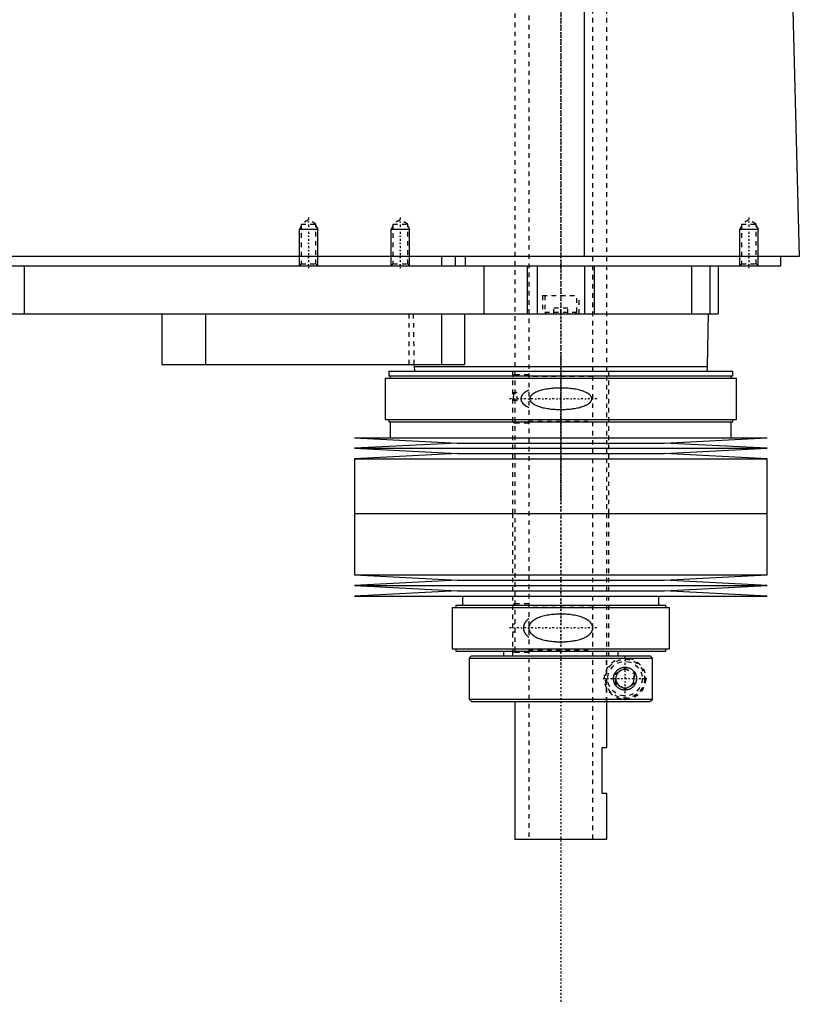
# Model space of a CAD drawing. Extents: x -174 to 602, y -146 to 645.
# Tile 4 of 6: x 432 to 602, y -146 to 68. Entities that reach past the tile are written whole.
import ezdxf

# ---------------------------------------------------------------- set-up
doc = ezdxf.new("R2010")
doc.units = 0
doc.linetypes.add('CENTER', pattern=[1.5, 0.45, -0.5, 0.05, -0.5])
doc.linetypes.add('DASHED', pattern=[2, 1, -1])
for name, color, linetype in [('AM_0', 7, 'CONTINUOUS'), ('AM_10', 7, 'CONTINUOUS'), ('AM_3', 7, 'DASHED'), ('AM_7', 7, 'CENTER')]:
    doc.layers.add(name, color=color, linetype=linetype)

msp = doc.modelspace()

# ---------------------------------------------------------------- linework, layer by layer
at = {"layer": 'AM_0', "color": 7, "linetype": 'CONTINUOUS'}
for p, q in [((555.15, 16.5), (555.15, 77.05)), ((600.5, 73.35), (602, 16.5)), ((602, 16.5), (200.5, 16.5)), ((524, 16.5), (524, 14.5)), ((527, 16.5), (527, 14.5)), ((529.15, 16.5), (529.15, 14.5)), ((598, 14.5), (598, 16.5)), ((244, 14.5), (598, 14.5)), ((433, 14.5), (433, 4)), ((533.21, 14.5), (533.21, 4)), ((542.7, 14.5), (542.7, 4)), ((544.81, 14.5), (544.81, 4)), ((555.19, 14.5), (555.19, 4)), ((557.3, 14.5), (557.3, 4)), ((578.5, 14.5), (578.5, 4)), ((582.5, 14.5), (582.5, 4)), ((584.3, 14.5), (584.3, 4)), ((388, 4), (584.3, 4)), ((463, 4), (463, -7)), ((472.56, 4), (472.56, -7)), ((524, 4), (524, -7)), ((529, 4), (529, -7)), ((582, -7.5), (582.17, 4)), ((463, -7), (529, -7)), ((512.48, -8.5), (512.48, -9.5)), ((512.48, -8.5), (587.52, -8.5)), ((517.99, -7), (518, -7.5)), ((518, -7.5), (518.1, -8.5)), ((518, -7.5), (582, -7.5)), ((581.9, -8.5), (582, -7.5)), ((587.52, -9.5), (587.52, -8.5)), ((511.68, -10), (511.68, -19)), ((511.68, -10), (588.33, -10)), ((512.48, -9.5), (587.52, -9.5)), ((512.83, -9.5), (512.83, -10)), ((587.17, -10), (587.17, -9.5)), ((588.33, -19), (588.33, -10)), ((511.68, -19), (588.33, -19)), ((512.48, -19), (512.48, -19.5)), ((587.52, -19.5), (587.52, -19)), ((512.48, -19.5), (587.52, -19.5)), ((512.83, -19.5), (512.83, -23)), ((587.17, -23), (587.17, -19.5)), ((505, -23), (527.5, -24.15)), ((505, -23), (595, -23)), ((572.5, -24.15), (595, -23)), ((527.5, -24.15), (505, -25.3)), ((505, -25.3), (527.5, -26.45)), ((505, -25.3), (595, -25.3)), ((527.5, -24.15), (572.5, -24.15)), ((595, -25.3), (572.5, -24.15)), ((572.5, -26.45), (595, -25.3)), ((527.5, -26.45), (505, -27.6)), ((505, -27.6), (505, -39.5)), ((505, -27.6), (595, -27.6)), ((527.5, -26.45), (572.5, -26.45)), ((595, -27.6), (572.5, -26.45)), ((595, -39.5), (595, -27.6)), ((505, -39.5), (595, -39.5)), ((505, -39.5), (505, -52.9)), ((505, -39.5), (595, -39.5)), ((595, -52.9), (595, -39.5)), ((505, -52.9), (527.5, -54.05)), ((505, -52.9), (595, -52.9)), ((572.5, -54.05), (595, -52.9)), ((527.5, -54.05), (505, -55.2)), ((505, -55.2), (527.5, -56.35)), ((505, -55.2), (595, -55.2)), ((527.5, -54.05), (572.5, -54.05)), ((595, -55.2), (572.5, -54.05)), ((572.5, -56.35), (595, -55.2)), ((527.5, -56.35), (505, -57.5)), ((505, -57.5), (595, -57.5)), ((527.5, -56.35), (572.5, -56.35)), ((528.6, -57.5), (528.6, -59.5)), ((571.4, -59.5), (571.4, -57.5)), ((595, -57.5), (572.5, -56.35)), ((526.3, -60), (526.3, -69)), ((526.3, -60), (573.7, -60)), ((527.1, -59.5), (527.1, -60)), ((527.1, -59.5), (572.9, -59.5)), ((572.9, -60), (572.9, -59.5)), ((573.7, -69), (573.7, -60)), ((526.3, -69), (573.7, -69)), ((527.1, -69), (527.1, -69.5)), ((527.1, -69.5), (572.9, -69.5)), ((530.5, -70.5), (530, -71)), ((530.5, -70.5), (569.49, -70.5)), ((537.5, -69.5), (537.5, -70.5)), ((562.5, -70.5), (562.5, -69.5)), ((569.99, -71), (569.49, -70.5)), ((572.9, -69.5), (572.9, -69)), ((530, -71), (530, -80)), ((530, -71), (569.99, -71)), ((569.99, -80), (569.99, -71)), ((530, -80), (530.5, -80.5)), ((530, -80), (569.99, -80)), ((530.5, -80.5), (569.49, -80.5)), ((540, -80.5), (540, -110.5)), ((560, -90.5), (560, -80.5)), ((569.49, -80.5), (569.99, -80)), ((559, -100.5), (559, -90.5)), ((559, -90.5), (560, -90.5)), ((560, -100.5), (559, -100.5)), ((560, -110.5), (560, -100.5)), ((540, -110.5), (560, -110.5))]:
    msp.add_line(p, q, dxfattribs=at)
msp.add_polyline3d([(561.5, -75.5, 0), (561.5, -75.49, 0), (561.5, -75.46, 0), (561.5, -75.43, 0), (561.5, -75.41, 0), (561.5, -75.4, 0), (561.5, -75.37, 0), (561.5, -75.34, 0), (561.51, -75.31, 0), (561.51, -75.28, 0), (561.51, -75.26, 0), (561.51, -75.24, 0), (561.52, -75.23, 0), (561.52, -75.2, 0), (561.52, -75.17, 0), (561.53, -75.14, 0), (561.53, -75.11, 0), (561.54, -75.08, 0), (561.54, -75.07, 0), (561.54, -75.05, 0), (561.55, -75.02, 0), (561.55, -75, 0), (561.55, -74.98, 0), (561.56, -74.97, 0), (561.56, -74.94, 0), (561.57, -74.91, 0), (561.57, -74.9, 0), (561.58, -74.88, 0), (561.59, -74.85, 0), (561.59, -74.82, 0), (561.6, -74.8, 0), (561.61, -74.77, 0), (561.62, -74.74, 0), (561.62, -74.73, 0), (561.63, -74.71, 0), (561.64, -74.68, 0), (561.65, -74.66, 0), (561.66, -74.63, 0), (561.67, -74.6, 0), (561.68, -74.58, 0), (561.68, -74.56, 0), (561.69, -74.55, 0), (561.7, -74.52, 0), (561.71, -74.49, 0), (561.72, -74.47, 0), (561.73, -74.44, 0), (561.75, -74.42, 0), (561.75, -74.4, 0), (561.76, -74.39, 0), (561.77, -74.37, 0), (561.79, -74.34, 0), (561.8, -74.31, 0), (561.81, -74.29, 0), (561.83, -74.27, 0), (561.83, -74.25, 0), (561.84, -74.24, 0), (561.85, -74.22, 0), (561.87, -74.19, 0), (561.88, -74.17, 0), (561.9, -74.15, 0), (561.91, -74.12, 0), (561.92, -74.11, 0), (561.93, -74.1, 0), (561.94, -74.08, 0), (561.96, -74.05, 0), (561.97, -74.04, 0), (562.02, -73.98, 0), (562.12, -73.86, 0), (562.22, -73.75, 0), (562.33, -73.64, 0), (562.44, -73.54, 0), (562.56, -73.45, 0), (562.62, -73.41, 0), (562.69, -73.37, 0), (562.81, -73.3, 0), (562.94, -73.23, 0), (563.01, -73.21, 0), (563.07, -73.18, 0), (563.21, -73.13, 0), (563.34, -73.09, 0), (563.41, -73.07, 0), (563.47, -73.06, 0), (563.6, -73.03, 0), (563.73, -73.01, 0), (563.86, -73, 0), (563.98, -73, 0), (564.11, -73, 0), (564.17, -73.01, 0), (564.23, -73.01, 0), (564.35, -73.03, 0), (564.48, -73.05, 0), (564.6, -73.07, 0), (564.72, -73.11, 0), (564.84, -73.15, 0), (564.9, -73.17, 0), (564.96, -73.19, 0), (565.08, -73.24, 0), (565.19, -73.3, 0), (565.3, -73.37, 0), (565.41, -73.44, 0), (565.51, -73.51, 0), (565.56, -73.55, 0), (565.61, -73.59, 0), (565.71, -73.68, 0), (565.8, -73.77, 0), (565.89, -73.86, 0), (565.97, -73.97, 0), (566.06, -74.08, 0), (566.1, -74.14, 0), (566.13, -74.2, 0), (566.21, -74.33, 0), (566.25, -74.41, 0), (566.26, -74.43, 0), (566.27, -74.45, 0), (566.28, -74.46, 0), (566.28, -74.48, 0), (566.29, -74.5, 0), (566.3, -74.52, 0), (566.31, -74.55, 0), (566.32, -74.57, 0), (566.33, -74.6, 0), (566.34, -74.61, 0), (566.34, -74.62, 0), (566.35, -74.65, 0), (566.36, -74.67, 0), (566.37, -74.7, 0), (566.38, -74.72, 0), (566.38, -74.75, 0), (566.39, -74.76, 0), (566.39, -74.77, 0), (566.4, -74.8, 0), (566.41, -74.82, 0), (566.41, -74.85, 0), (566.42, -74.88, 0), (566.43, -74.9, 0), (566.43, -74.92, 0), (566.43, -74.93, 0), (566.44, -74.96, 0), (566.45, -74.98, 0), (566.45, -75, 0), (566.45, -75.01, 0), (566.46, -75.04, 0), (566.46, -75.07, 0), (566.46, -75.08, 0), (566.47, -75.09, 0), (566.47, -75.12, 0), (566.48, -75.15, 0), (566.48, -75.18, 0), (566.48, -75.2, 0), (566.49, -75.23, 0), (566.49, -75.25, 0), (566.49, -75.26, 0), (566.49, -75.29, 0), (566.49, -75.32, 0), (566.5, -75.34, 0), (566.5, -75.37, 0), (566.5, -75.4, 0), (566.5, -75.41, 0), (566.5, -75.43, 0), (566.5, -75.46, 0), (566.5, -75.49, 0), (566.5, -75.5, 0), (566.5, -75.51, 0), (566.5, -75.54, 0), (566.5, -75.57, 0), (566.5, -75.59, 0), (566.5, -75.6, 0), (566.5, -75.63, 0), (566.5, -75.66, 0), (566.49, -75.68, 0), (566.49, -75.71, 0), (566.49, -75.74, 0), (566.49, -75.75, 0), (566.49, -75.77, 0), (566.48, -75.8, 0), (566.48, -75.82, 0), (566.48, -75.85, 0), (566.47, -75.88, 0), (566.47, -75.91, 0), (566.46, -75.92, 0), (566.46, -75.93, 0), (566.46, -75.96, 0), (566.45, -75.99, 0), (566.45, -76, 0), (566.45, -76.02, 0), (566.44, -76.04, 0), (566.43, -76.07, 0), (566.43, -76.08, 0), (566.43, -76.1, 0), (566.42, -76.12, 0), (566.41, -76.15, 0), (566.41, -76.18, 0), (566.4, -76.2, 0), (566.39, -76.23, 0), (566.39, -76.24, 0), (566.38, -76.25, 0), (566.38, -76.28, 0), (566.37, -76.3, 0), (566.36, -76.33, 0), (566.35, -76.35, 0), (566.34, -76.38, 0), (566.34, -76.39, 0), (566.33, -76.4, 0), (566.32, -76.43, 0), (566.31, -76.45, 0), (566.3, -76.48, 0), (566.29, -76.5, 0), (566.28, -76.52, 0), (566.28, -76.54, 0), (566.27, -76.55, 0), (566.26, -76.57, 0), (566.25, -76.59, 0), (566.21, -76.67, 0), (566.13, -76.8, 0), (566.1, -76.86, 0), (566.06, -76.92, 0), (565.97, -77.03, 0), (565.89, -77.14, 0), (565.8, -77.23, 0), (565.71, -77.32, 0), (565.61, -77.41, 0), (565.56, -77.45, 0), (565.51, -77.49, 0), (565.41, -77.56, 0), (565.3, -77.63, 0), (565.19, -77.7, 0), (565.08, -77.76, 0), (564.96, -77.81, 0), (564.9, -77.83, 0), (564.84, -77.85, 0), (564.72, -77.89, 0), (564.6, -77.93, 0), (564.48, -77.95, 0), (564.35, -77.97, 0), (564.23, -77.99, 0), (564.17, -77.99, 0), (564.11, -78, 0), (563.98, -78, 0), (563.86, -78, 0), (563.73, -77.99, 0), (563.6, -77.97, 0), (563.47, -77.94, 0), (563.41, -77.93, 0), (563.34, -77.91, 0), (563.21, -77.87, 0), (563.07, -77.82, 0), (563.01, -77.79, 0), (562.94, -77.77, 0), (562.81, -77.7, 0), (562.69, -77.63, 0), (562.62, -77.59, 0), (562.56, -77.55, 0), (562.44, -77.46, 0), (562.33, -77.36, 0), (562.22, -77.25, 0), (562.12, -77.14, 0), (562.02, -77.02, 0), (561.97, -76.96, 0), (561.96, -76.95, 0), (561.94, -76.92, 0), (561.93, -76.9, 0), (561.92, -76.89, 0), (561.91, -76.88, 0), (561.9, -76.85, 0), (561.88, -76.83, 0), (561.87, -76.81, 0), (561.85, -76.78, 0), (561.84, -76.76, 0), (561.83, -76.75, 0), (561.83, -76.73, 0), (561.81, -76.71, 0), (561.8, -76.69, 0), (561.79, -76.66, 0), (561.77, -76.63, 0), (561.76, -76.61, 0), (561.75, -76.6, 0), (561.75, -76.58, 0), (561.73, -76.56, 0), (561.72, -76.53, 0), (561.71, -76.51, 0), (561.7, -76.48, 0), (561.69, -76.45, 0), (561.68, -76.44, 0), (561.68, -76.42, 0), (561.67, -76.4, 0), (561.66, -76.37, 0), (561.65, -76.34, 0), (561.64, -76.32, 0), (561.63, -76.29, 0), (561.62, -76.27, 0), (561.62, -76.26, 0), (561.61, -76.23, 0), (561.6, -76.2, 0), (561.59, -76.18, 0), (561.59, -76.15, 0), (561.58, -76.12, 0), (561.57, -76.1, 0), (561.57, -76.09, 0), (561.56, -76.06, 0), (561.56, -76.03, 0), (561.55, -76.02, 0), (561.55, -76, 0), (561.55, -75.98, 0), (561.54, -75.95, 0), (561.54, -75.93, 0), (561.54, -75.92, 0), (561.53, -75.89, 0), (561.53, -75.86, 0), (561.52, -75.83, 0), (561.52, -75.8, 0), (561.52, -75.77, 0), (561.51, -75.76, 0), (561.51, -75.74, 0), (561.51, -75.72, 0), (561.51, -75.69, 0), (561.5, -75.66, 0), (561.5, -75.63, 0), (561.5, -75.6, 0), (561.5, -75.59, 0), (561.5, -75.57, 0), (561.5, -75.54, 0), (561.5, -75.51, 0), (561.5, -75.5, 0)], dxfattribs=at)
at = {"layer": 'AM_10', "color": 7, "linetype": 'CONTINUOUS'}
for p, q in [((493.38, 23.16), (493, 22.5)), ((493, 14.5), (493, 22.5)), ((493, 22.5), (497, 22.5)), ((496.62, 23.16), (497, 22.5)), ((497, 14.5), (497, 22.5)), ((513.38, 23.16), (513, 22.5)), ((513, 14.5), (513, 22.5)), ((513, 22.5), (517, 22.5)), ((516.62, 23.16), (517, 22.5)), ((517, 14.5), (517, 22.5)), ((589.38, 23.16), (589, 22.5)), ((589, 14.5), (589, 22.5)), ((589, 22.5), (593, 22.5)), ((592.62, 23.16), (593, 22.5)), ((593, 14.5), (593, 22.5))]:
    msp.add_line(p, q, dxfattribs=at)
msp.add_arc((564, -75.5), 2.01, 75, 15, dxfattribs=at)
at = {"layer": 'AM_3', "color": 6, "linetype": 'DASHED'}
for p, q in [((543, 569), (543, -110.5)), ((557, -110.5), (557, 569)), ((540, 553.5), (540, -70.5)), ((560, -80.5), (560, 553.5)), ((495, 24.5), (493.38, 23.56)), ((496.62, 23.56), (495, 24.5)), ((515, 24.5), (513.38, 23.56)), ((516.62, 23.56), (515, 24.5)), ((591, 24.5), (589.38, 23.56)), ((592.62, 23.56), (591, 24.5)), ((493.38, 23.56), (493.38, 14.88)), ((493.38, 23.56), (496.62, 23.56)), ((496.62, 14.88), (496.62, 23.56)), ((513.38, 23.56), (513.38, 14.88)), ((513.38, 23.56), (516.62, 23.56)), ((516.62, 14.88), (516.62, 23.56)), ((589.38, 23.56), (589.38, 14.88)), ((589.38, 23.56), (592.62, 23.56)), ((592.62, 14.88), (592.62, 23.56)), ((493.38, 14.88), (493, 14.5)), ((493.38, 14.88), (496.62, 14.88)), ((497, 14.5), (496.62, 14.88)), ((513.38, 14.88), (513, 14.5)), ((513.38, 14.88), (516.62, 14.88)), ((517, 14.5), (516.62, 14.88)), ((578.5, 14.5), (578.5, 4)), ((589.38, 14.88), (589, 14.5)), ((589.38, 14.88), (592.62, 14.88)), ((593, 14.5), (592.62, 14.88)), ((546, 8), (546, 4)), ((546, 8), (554, 8)), ((546.5, 8), (546.5, 4.4)), ((553.5, 4.4), (553.5, 8)), ((554, 4), (554, 8)), ((546.5, 4.4), (546.9, 4)), ((546.5, 4.4), (553.5, 4.4)), ((548.5, 4), (548.5, 5.25)), ((551.5, 5.25), (548.5, 5.25)), ((550, 4), (550, 5.25)), ((551.5, 4), (551.5, 5.25)), ((553.1, 4), (553.5, 4.4)), ((516.85, 4), (516.85, -7)), ((517.83, 4), (517.99, -7)), ((539.5, -8.5), (539.5, -39.5)), ((560.5, -39.5), (560.5, -8.5)), ((543, -9.25), (540, -9.25)), ((557, -9.65), (543, -9.65)), ((539.5, -13.1), (540.5, -13.1)), ((540.5, -14.9), (539.5, -14.9)), ((540.5, -13.16), (540, -13.16)), ((540.5, -14.9), (540.5, -13.1)), ((540, -19.75), (543, -19.75)), ((543, -19.35), (557, -19.35)), ((539.5, -39.5), (539.5, -70.5)), ((560.5, -70.5), (560.5, -39.5)), ((543, -59.2), (540, -59.2)), ((557, -59.6), (543, -59.6)), ((539.5, -63.55), (540, -63.55)), ((540, -65.35), (539.5, -65.35)), ((540, -69.7), (543, -69.7)), ((543, -69.3), (557, -69.3)), ((559.97, -80.5), (559.97, -70.5)), ((569.73, -70.75), (569.99, -71)), ((562, -74.35), (564, -73.19)), ((562, -76.65), (562, -74.35)), ((564, -73.19), (566, -74.35)), ((566, -74.35), (566, -76.65)), ((564, -77.81), (562, -76.65)), ((566, -76.65), (564, -77.81)), ((569.99, -80), (569.61, -80.38))]:
    msp.add_line(p, q, dxfattribs=at)
for points in [[(543, -12.6, 0), (542.86, -12.67, 0), (542.6, -12.81, 0), (542.34, -12.97, 0), (542.22, -13.06, 0), (542.2, -13.07, 0), (542.16, -13.1, 0), (542.12, -13.13, 0), (542.1, -13.15, 0), (542.08, -13.16, 0), (542.04, -13.19, 0), (542.01, -13.23, 0), (541.97, -13.26, 0), (541.93, -13.29, 0), (541.9, -13.32, 0), (541.88, -13.34, 0), (541.86, -13.36, 0), (541.83, -13.39, 0), (541.8, -13.42, 0), (541.76, -13.46, 0), (541.73, -13.49, 0), (541.7, -13.53, 0), (541.68, -13.55, 0), (541.67, -13.57, 0), (541.64, -13.6, 0), (541.61, -13.64, 0), (541.58, -13.68, 0), (541.55, -13.73, 0), (541.53, -13.77, 0), (541.51, -13.79, 0), (541.5, -13.81, 0), (541.47, -13.86, 0), (541.45, -13.9, 0), (541.43, -13.95, 0), (541.41, -13.99, 0), (541.39, -14.04, 0), (541.38, -14.06, 0), (541.37, -14.09, 0), (541.36, -14.14, 0), (541.34, -14.18, 0), (541.33, -14.23, 0), (541.32, -14.28, 0), (541.31, -14.33, 0), (541.31, -14.35, 0), (541.31, -14.38, 0), (541.3, -14.43, 0), (541.3, -14.48, 0), (541.3, -14.5, 0), (541.3, -14.52, 0), (541.3, -14.57, 0), (541.31, -14.62, 0), (541.31, -14.65, 0), (541.31, -14.67, 0), (541.32, -14.72, 0), (541.33, -14.77, 0), (541.34, -14.82, 0), (541.36, -14.86, 0), (541.37, -14.91, 0), (541.38, -14.94, 0), (541.39, -14.96, 0), (541.41, -15.01, 0), (541.43, -15.05, 0), (541.45, -15.1, 0), (541.47, -15.14, 0), (541.5, -15.19, 0), (541.51, -15.21, 0), (541.53, -15.23, 0), (541.55, -15.27, 0), (541.58, -15.32, 0), (541.61, -15.36, 0), (541.64, -15.4, 0), (541.67, -15.43, 0), (541.68, -15.45, 0), (541.7, -15.47, 0), (541.73, -15.51, 0), (541.76, -15.54, 0), (541.8, -15.58, 0), (541.83, -15.61, 0), (541.86, -15.64, 0), (541.88, -15.66, 0), (541.9, -15.68, 0), (541.93, -15.71, 0), (541.97, -15.74, 0), (542.01, -15.77, 0), (542.04, -15.81, 0), (542.08, -15.84, 0), (542.1, -15.85, 0), (542.12, -15.87, 0), (542.16, -15.9, 0), (542.2, -15.93, 0), (542.22, -15.94, 0), (542.24, -15.96, 0), (542.28, -15.98, 0), (542.32, -16.01, 0), (542.34, -16.03, 0), (542.36, -16.04, 0), (542.4, -16.07, 0), (542.44, -16.09, 0), (542.6, -16.19, 0), (542.86, -16.33, 0), (543, -16.4, 0)], [(550, -12.16, 0), (549.86, -12.16, 0), (549.58, -12.17, 0), (549.3, -12.17, 0), (549.16, -12.18, 0), (549.02, -12.19, 0), (548.73, -12.2, 0), (548.44, -12.22, 0), (548.16, -12.25, 0), (547.87, -12.27, 0), (547.58, -12.31, 0), (547.43, -12.33, 0), (547.29, -12.35, 0), (547, -12.39, 0), (546.72, -12.44, 0), (546.44, -12.49, 0), (546.16, -12.56, 0), (545.88, -12.62, 0), (545.75, -12.66, 0), (545.61, -12.7, 0), (545.35, -12.78, 0), (545.09, -12.86, 0), (544.96, -12.91, 0), (544.83, -12.96, 0), (544.59, -13.07, 0), (544.35, -13.19, 0), (544.23, -13.25, 0), (544.21, -13.26, 0), (544.17, -13.29, 0), (544.13, -13.31, 0), (544.12, -13.32, 0), (544.1, -13.33, 0), (544.06, -13.36, 0), (544.02, -13.38, 0), (543.99, -13.41, 0), (543.95, -13.43, 0), (543.91, -13.46, 0), (543.89, -13.47, 0), (543.88, -13.48, 0), (543.84, -13.51, 0), (543.81, -13.54, 0), (543.77, -13.57, 0), (543.74, -13.6, 0), (543.7, -13.63, 0), (543.68, -13.64, 0), (543.67, -13.66, 0), (543.63, -13.69, 0), (543.6, -13.73, 0), (543.57, -13.76, 0), (543.54, -13.8, 0), (543.51, -13.84, 0), (543.49, -13.85, 0), (543.48, -13.87, 0), (543.45, -13.91, 0), (543.42, -13.95, 0), (543.4, -13.99, 0), (543.37, -14.03, 0), (543.35, -14.08, 0), (543.34, -14.1, 0), (543.33, -14.12, 0), (543.31, -14.16, 0), (543.3, -14.21, 0), (543.28, -14.25, 0), (543.27, -14.3, 0), (543.26, -14.34, 0), (543.26, -14.36, 0), (543.25, -14.39, 0), (543.25, -14.43, 0), (543.25, -14.48, 0), (543.25, -14.5, 0), (543.25, -14.52, 0), (543.25, -14.57, 0), (543.25, -14.61, 0), (543.26, -14.64, 0), (543.26, -14.66, 0), (543.27, -14.7, 0), (543.28, -14.75, 0), (543.3, -14.79, 0), (543.31, -14.84, 0), (543.33, -14.88, 0), (543.34, -14.9, 0), (543.35, -14.92, 0), (543.37, -14.97, 0), (543.4, -15.01, 0), (543.42, -15.05, 0), (543.45, -15.09, 0), (543.48, -15.13, 0), (543.49, -15.15, 0), (543.51, -15.16, 0), (543.54, -15.2, 0), (543.57, -15.24, 0), (543.6, -15.27, 0), (543.63, -15.31, 0), (543.67, -15.34, 0), (543.68, -15.36, 0), (543.7, -15.37, 0), (543.74, -15.4, 0), (543.77, -15.43, 0), (543.81, -15.46, 0), (543.84, -15.49, 0), (543.88, -15.52, 0), (543.89, -15.53, 0), (543.91, -15.54, 0), (543.95, -15.57, 0), (543.99, -15.59, 0), (544.02, -15.62, 0), (544.06, -15.64, 0), (544.1, -15.67, 0), (544.12, -15.68, 0), (544.13, -15.69, 0), (544.17, -15.71, 0), (544.21, -15.74, 0), (544.23, -15.75, 0), (544.35, -15.81, 0), (544.59, -15.93, 0), (544.83, -16.04, 0), (545.09, -16.14, 0), (545.35, -16.22, 0), (545.61, -16.3, 0), (545.75, -16.34, 0), (545.88, -16.38, 0), (546.16, -16.44, 0), (546.44, -16.51, 0), (546.72, -16.56, 0), (547, -16.61, 0), (547.29, -16.65, 0), (547.43, -16.67, 0), (547.58, -16.69, 0), (547.87, -16.73, 0), (548.16, -16.75, 0), (548.44, -16.78, 0), (548.73, -16.8, 0), (549.02, -16.81, 0), (549.16, -16.82, 0), (549.3, -16.83, 0), (549.58, -16.83, 0), (549.86, -16.84, 0), (550, -16.84, 0), (550.14, -16.84, 0), (550.42, -16.83, 0), (550.7, -16.83, 0), (550.84, -16.82, 0), (550.98, -16.81, 0), (551.27, -16.8, 0), (551.56, -16.78, 0), (551.84, -16.75, 0), (552.13, -16.73, 0), (552.42, -16.69, 0), (552.57, -16.67, 0), (552.71, -16.65, 0), (553, -16.61, 0), (553.28, -16.56, 0), (553.56, -16.51, 0), (553.84, -16.44, 0), (554.12, -16.38, 0), (554.25, -16.34, 0), (554.39, -16.3, 0), (554.65, -16.22, 0), (554.91, -16.14, 0), (555.17, -16.04, 0), (555.41, -15.93, 0), (555.65, -15.81, 0), (555.77, -15.75, 0), (555.79, -15.74, 0), (555.83, -15.71, 0), (555.87, -15.69, 0), (555.88, -15.68, 0), (555.9, -15.67, 0), (555.94, -15.64, 0), (555.98, -15.62, 0), (556.01, -15.59, 0), (556.05, -15.57, 0), (556.09, -15.54, 0), (556.11, -15.53, 0), (556.12, -15.52, 0), (556.16, -15.49, 0), (556.19, -15.46, 0), (556.23, -15.43, 0), (556.26, -15.4, 0), (556.3, -15.37, 0), (556.32, -15.36, 0), (556.33, -15.34, 0), (556.37, -15.31, 0), (556.4, -15.27, 0), (556.43, -15.24, 0), (556.46, -15.2, 0), (556.49, -15.16, 0), (556.51, -15.15, 0), (556.52, -15.13, 0), (556.55, -15.09, 0), (556.58, -15.05, 0), (556.6, -15.01, 0), (556.63, -14.97, 0), (556.65, -14.92, 0), (556.66, -14.9, 0), (556.67, -14.88, 0), (556.69, -14.84, 0), (556.7, -14.79, 0), (556.72, -14.75, 0), (556.73, -14.7, 0), (556.74, -14.66, 0), (556.74, -14.64, 0), (556.75, -14.61, 0), (556.75, -14.57, 0), (556.75, -14.52, 0), (556.75, -14.5, 0), (556.75, -14.48, 0), (556.75, -14.43, 0), (556.75, -14.39, 0), (556.74, -14.36, 0), (556.74, -14.34, 0), (556.73, -14.3, 0), (556.72, -14.25, 0), (556.7, -14.21, 0), (556.69, -14.16, 0), (556.67, -14.12, 0), (556.66, -14.1, 0), (556.65, -14.08, 0), (556.63, -14.03, 0), (556.6, -13.99, 0), (556.58, -13.95, 0), (556.55, -13.91, 0), (556.52, -13.87, 0), (556.51, -13.85, 0), (556.49, -13.84, 0), (556.46, -13.8, 0), (556.43, -13.76, 0), (556.4, -13.73, 0), (556.37, -13.69, 0), (556.33, -13.66, 0), (556.32, -13.64, 0), (556.3, -13.63, 0), (556.26, -13.6, 0), (556.23, -13.57, 0), (556.19, -13.54, 0), (556.16, -13.51, 0), (556.12, -13.48, 0), (556.11, -13.47, 0), (556.09, -13.46, 0), (556.05, -13.43, 0), (556.01, -13.41, 0), (555.98, -13.38, 0), (555.94, -13.36, 0), (555.9, -13.33, 0), (555.88, -13.32, 0), (555.87, -13.31, 0), (555.83, -13.29, 0), (555.79, -13.26, 0), (555.77, -13.25, 0), (555.65, -13.19, 0), (555.41, -13.07, 0), (555.17, -12.96, 0), (555.04, -12.91, 0), (554.91, -12.86, 0), (554.65, -12.78, 0), (554.39, -12.7, 0), (554.25, -12.66, 0), (554.12, -12.62, 0), (553.84, -12.56, 0), (553.56, -12.49, 0), (553.28, -12.44, 0), (553, -12.39, 0), (552.71, -12.35, 0), (552.57, -12.33, 0), (552.42, -12.31, 0), (552.13, -12.27, 0), (551.84, -12.25, 0), (551.56, -12.22, 0), (551.27, -12.2, 0), (550.98, -12.19, 0), (550.84, -12.18, 0), (550.7, -12.17, 0), (550.42, -12.17, 0), (550.14, -12.16, 0), (550, -12.16, 0)], [(540, -13.16, 0), (540, -13.16, 0), (540, -13.16, 0), (539.99, -13.16, 0), (539.99, -13.16, 0), (539.99, -13.16, 0), (539.99, -13.16, 0), (539.98, -13.16, 0), (539.98, -13.16, 0), (539.98, -13.16, 0), (539.98, -13.16, 0), (539.97, -13.16, 0), (539.97, -13.16, 0), (539.97, -13.16, 0), (539.97, -13.16, 0), (539.96, -13.16, 0), (539.96, -13.16, 0), (539.96, -13.16, 0), (539.96, -13.16, 0), (539.96, -13.16, 0), (539.95, -13.16, 0), (539.95, -13.17, 0), (539.95, -13.17, 0), (539.95, -13.17, 0), (539.95, -13.17, 0), (539.94, -13.17, 0), (539.94, -13.17, 0), (539.94, -13.17, 0), (539.94, -13.17, 0), (539.93, -13.17, 0), (539.93, -13.17, 0), (539.93, -13.18, 0), (539.93, -13.18, 0), (539.93, -13.18, 0), (539.93, -13.18, 0), (539.92, -13.18, 0), (539.92, -13.18, 0), (539.92, -13.18, 0), (539.92, -13.18, 0), (539.91, -13.19, 0), (539.91, -13.19, 0), (539.91, -13.19, 0), (539.91, -13.19, 0), (539.91, -13.19, 0), (539.9, -13.19, 0), (539.9, -13.19, 0), (539.9, -13.2, 0), (539.9, -13.2, 0), (539.9, -13.2, 0), (539.9, -13.2, 0), (539.89, -13.2, 0), (539.89, -13.21, 0), (539.87, -13.22, 0), (539.87, -13.23, 0), (539.86, -13.23, 0), (539.85, -13.25, 0), (539.84, -13.26, 0), (539.83, -13.28, 0), (539.82, -13.29, 0), (539.81, -13.3, 0), (539.81, -13.31, 0), (539.8, -13.32, 0), (539.8, -13.34, 0), (539.79, -13.35, 0), (539.78, -13.36, 0), (539.78, -13.37, 0), (539.77, -13.38, 0), (539.77, -13.4, 0), (539.76, -13.41, 0), (539.76, -13.42, 0), (539.76, -13.43, 0), (539.75, -13.45, 0), (539.73, -13.5, 0), (539.71, -13.6, 0), (539.68, -13.7, 0), (539.67, -13.81, 0), (539.65, -13.91, 0), (539.65, -13.97, 0), (539.64, -14.02, 0), (539.63, -14.13, 0), (539.63, -14.23, 0), (539.62, -14.34, 0), (539.62, -14.44, 0), (539.62, -14.54, 0), (539.62, -14.59, 0), (539.62, -14.64, 0), (539.63, -14.74, 0), (539.63, -14.85, 0), (539.63, -14.9, 0)], [(550, -61.44, 0), (549.85, -61.44, 0), (549.55, -61.44, 0), (549.24, -61.45, 0), (549.09, -61.46, 0), (548.93, -61.47, 0), (548.62, -61.49, 0), (548.31, -61.51, 0), (547.99, -61.55, 0), (547.68, -61.59, 0), (547.37, -61.63, 0), (547.22, -61.66, 0), (547.06, -61.68, 0), (546.76, -61.74, 0), (546.45, -61.81, 0), (546.15, -61.88, 0), (545.86, -61.96, 0), (545.57, -62.05, 0), (545.43, -62.1, 0), (545.29, -62.15, 0), (545.02, -62.26, 0), (544.75, -62.38, 0), (544.62, -62.45, 0), (544.49, -62.52, 0), (544.25, -62.66, 0), (544.11, -62.76, 0), (544.07, -62.78, 0), (544.03, -62.81, 0), (544.01, -62.82, 0), (543.99, -62.84, 0), (543.95, -62.87, 0), (543.91, -62.9, 0), (543.9, -62.91, 0), (543.88, -62.93, 0), (543.84, -62.96, 0), (543.8, -62.99, 0), (543.78, -63, 0), (543.77, -63.02, 0), (543.73, -63.05, 0), (543.69, -63.09, 0), (543.66, -63.12, 0), (543.62, -63.15, 0), (543.59, -63.19, 0), (543.57, -63.21, 0), (543.56, -63.23, 0), (543.52, -63.26, 0), (543.49, -63.3, 0), (543.46, -63.34, 0), (543.42, -63.38, 0), (543.39, -63.42, 0), (543.38, -63.44, 0), (543.36, -63.46, 0), (543.33, -63.51, 0), (543.3, -63.55, 0), (543.28, -63.59, 0), (543.25, -63.64, 0), (543.22, -63.69, 0), (543.21, -63.71, 0), (543.2, -63.73, 0), (543.18, -63.78, 0), (543.16, -63.83, 0), (543.14, -63.88, 0), (543.12, -63.92, 0), (543.1, -63.97, 0), (543.09, -64, 0), (543.09, -64.02, 0), (543.07, -64.07, 0), (543.06, -64.12, 0), (543.05, -64.17, 0), (543.04, -64.22, 0), (543.03, -64.27, 0), (543.03, -64.3, 0), (543.03, -64.32, 0), (543.03, -64.37, 0), (543.02, -64.43, 0), (543.02, -64.45, 0), (543.02, -64.47, 0), (543.03, -64.53, 0), (543.03, -64.58, 0), (543.03, -64.6, 0), (543.03, -64.63, 0), (543.04, -64.68, 0), (543.05, -64.73, 0), (543.06, -64.78, 0), (543.07, -64.83, 0), (543.09, -64.88, 0), (543.09, -64.9, 0), (543.1, -64.93, 0), (543.12, -64.98, 0), (543.14, -65.02, 0), (543.16, -65.07, 0), (543.18, -65.12, 0), (543.2, -65.17, 0), (543.21, -65.19, 0), (543.22, -65.21, 0), (543.25, -65.26, 0), (543.28, -65.31, 0), (543.3, -65.35, 0), (543.33, -65.39, 0), (543.36, -65.44, 0), (543.38, -65.46, 0), (543.39, -65.48, 0), (543.42, -65.52, 0), (543.46, -65.56, 0), (543.49, -65.6, 0), (543.52, -65.64, 0), (543.56, -65.67, 0), (543.57, -65.69, 0), (543.59, -65.71, 0), (543.62, -65.75, 0), (543.66, -65.78, 0), (543.69, -65.81, 0), (543.73, -65.85, 0), (543.77, -65.88, 0), (543.78, -65.9, 0), (543.8, -65.91, 0), (543.84, -65.94, 0), (543.88, -65.97, 0), (543.9, -65.99, 0), (543.91, -66, 0), (543.95, -66.03, 0), (543.99, -66.06, 0), (544.01, -66.08, 0), (544.03, -66.09, 0), (544.07, -66.12, 0), (544.11, -66.14, 0), (544.25, -66.24, 0), (544.49, -66.38, 0), (544.75, -66.52, 0), (545.02, -66.64, 0), (545.29, -66.75, 0), (545.43, -66.8, 0), (545.57, -66.85, 0), (545.86, -66.94, 0), (546.15, -67.02, 0), (546.45, -67.09, 0), (546.76, -67.16, 0), (547.06, -67.22, 0), (547.22, -67.24, 0), (547.37, -67.27, 0), (547.68, -67.31, 0), (547.99, -67.35, 0), (548.31, -67.39, 0), (548.62, -67.41, 0), (548.93, -67.43, 0), (549.09, -67.44, 0), (549.24, -67.45, 0), (549.55, -67.46, 0), (549.85, -67.46, 0), (550, -67.46, 0), (550.15, -67.46, 0), (550.45, -67.46, 0), (550.76, -67.45, 0), (550.91, -67.44, 0), (551.07, -67.43, 0), (551.38, -67.41, 0), (551.69, -67.39, 0), (552.01, -67.35, 0), (552.32, -67.31, 0), (552.63, -67.27, 0), (552.78, -67.24, 0), (552.94, -67.22, 0), (553.24, -67.16, 0), (553.55, -67.09, 0), (553.85, -67.02, 0), (554.14, -66.94, 0), (554.43, -66.85, 0), (554.57, -66.8, 0), (554.71, -66.75, 0), (554.98, -66.64, 0), (555.25, -66.52, 0), (555.51, -66.38, 0), (555.75, -66.24, 0), (555.89, -66.14, 0), (555.93, -66.12, 0), (555.97, -66.09, 0), (555.99, -66.08, 0), (556.01, -66.06, 0), (556.05, -66.03, 0), (556.09, -66, 0), (556.1, -65.99, 0), (556.12, -65.97, 0), (556.16, -65.94, 0), (556.2, -65.91, 0), (556.22, -65.9, 0), (556.23, -65.88, 0), (556.27, -65.85, 0), (556.31, -65.81, 0), (556.34, -65.78, 0), (556.38, -65.75, 0), (556.41, -65.71, 0), (556.43, -65.69, 0), (556.44, -65.67, 0), (556.48, -65.64, 0), (556.51, -65.6, 0), (556.54, -65.56, 0), (556.58, -65.52, 0), (556.61, -65.48, 0), (556.62, -65.46, 0), (556.64, -65.44, 0), (556.67, -65.39, 0), (556.7, -65.35, 0), (556.72, -65.31, 0), (556.75, -65.26, 0), (556.78, -65.21, 0), (556.79, -65.19, 0), (556.8, -65.17, 0), (556.82, -65.12, 0), (556.84, -65.07, 0), (556.86, -65.02, 0), (556.88, -64.98, 0), (556.9, -64.93, 0), (556.91, -64.9, 0), (556.91, -64.88, 0), (556.93, -64.83, 0), (556.94, -64.78, 0), (556.95, -64.73, 0), (556.96, -64.68, 0), (556.97, -64.63, 0), (556.97, -64.6, 0), (556.97, -64.58, 0), (556.97, -64.53, 0), (556.98, -64.47, 0), (556.98, -64.45, 0), (556.98, -64.43, 0), (556.97, -64.37, 0), (556.97, -64.32, 0), (556.97, -64.3, 0), (556.97, -64.27, 0), (556.96, -64.22, 0), (556.95, -64.17, 0), (556.94, -64.12, 0), (556.93, -64.07, 0), (556.91, -64.02, 0), (556.91, -64, 0), (556.9, -63.97, 0), (556.88, -63.92, 0), (556.86, -63.88, 0), (556.84, -63.83, 0), (556.82, -63.78, 0), (556.8, -63.73, 0), (556.79, -63.71, 0), (556.78, -63.69, 0), (556.75, -63.64, 0), (556.72, -63.59, 0), (556.7, -63.55, 0), (556.67, -63.51, 0), (556.64, -63.46, 0), (556.62, -63.44, 0), (556.61, -63.42, 0), (556.58, -63.38, 0), (556.54, -63.34, 0), (556.51, -63.3, 0), (556.48, -63.26, 0), (556.44, -63.23, 0), (556.43, -63.21, 0), (556.41, -63.19, 0), (556.38, -63.15, 0), (556.34, -63.12, 0), (556.31, -63.09, 0), (556.27, -63.05, 0), (556.23, -63.02, 0), (556.22, -63, 0), (556.2, -62.99, 0), (556.16, -62.96, 0), (556.12, -62.93, 0), (556.1, -62.91, 0), (556.09, -62.9, 0), (556.05, -62.87, 0), (556.01, -62.84, 0), (555.99, -62.82, 0), (555.97, -62.81, 0), (555.93, -62.78, 0), (555.89, -62.76, 0), (555.75, -62.66, 0), (555.51, -62.52, 0), (555.38, -62.45, 0), (555.25, -62.38, 0), (554.98, -62.26, 0), (554.71, -62.15, 0), (554.57, -62.1, 0), (554.43, -62.05, 0), (554.14, -61.96, 0), (553.85, -61.88, 0), (553.55, -61.81, 0), (553.24, -61.74, 0), (552.94, -61.68, 0), (552.78, -61.66, 0), (552.63, -61.63, 0), (552.32, -61.59, 0), (552.01, -61.55, 0), (551.69, -61.51, 0), (551.38, -61.49, 0), (551.07, -61.47, 0), (550.91, -61.46, 0), (550.76, -61.45, 0), (550.45, -61.44, 0), (550.15, -61.44, 0), (550, -61.44, 0)], [(543, -62.46, 0), (542.89, -62.54, 0), (542.77, -62.64, 0), (542.74, -62.67, 0), (542.71, -62.7, 0), (542.69, -62.72, 0), (542.67, -62.73, 0), (542.64, -62.76, 0), (542.61, -62.79, 0), (542.58, -62.82, 0), (542.55, -62.85, 0), (542.52, -62.89, 0), (542.5, -62.9, 0), (542.49, -62.92, 0), (542.46, -62.95, 0), (542.43, -62.98, 0), (542.42, -63, 0), (542.4, -63.02, 0), (542.38, -63.05, 0), (542.35, -63.08, 0), (542.34, -63.1, 0), (542.32, -63.12, 0), (542.3, -63.15, 0), (542.27, -63.19, 0), (542.25, -63.22, 0), (542.22, -63.25, 0), (542.2, -63.29, 0), (542.19, -63.31, 0), (542.18, -63.33, 0), (542.15, -63.36, 0), (542.13, -63.4, 0), (542.11, -63.44, 0), (542.09, -63.48, 0), (542.07, -63.52, 0), (542.06, -63.54, 0), (542.05, -63.56, 0), (542.03, -63.6, 0), (542.01, -63.64, 0), (541.99, -63.68, 0), (541.98, -63.72, 0), (541.96, -63.77, 0), (541.95, -63.79, 0), (541.94, -63.81, 0), (541.93, -63.85, 0), (541.92, -63.9, 0), (541.9, -63.94, 0), (541.89, -63.99, 0), (541.88, -64.03, 0), (541.88, -64.05, 0), (541.87, -64.08, 0), (541.87, -64.12, 0), (541.86, -64.16, 0), (541.85, -64.21, 0), (541.85, -64.25, 0), (541.84, -64.3, 0), (541.84, -64.32, 0), (541.84, -64.34, 0), (541.84, -64.39, 0), (541.84, -64.43, 0), (541.84, -64.45, 0), (541.84, -64.47, 0), (541.84, -64.51, 0), (541.84, -64.56, 0), (541.84, -64.58, 0), (541.84, -64.6, 0), (541.85, -64.65, 0), (541.85, -64.69, 0), (541.86, -64.74, 0), (541.87, -64.78, 0), (541.87, -64.82, 0), (541.88, -64.85, 0), (541.88, -64.87, 0), (541.89, -64.91, 0), (541.9, -64.96, 0), (541.92, -65, 0), (541.93, -65.05, 0), (541.94, -65.09, 0), (541.95, -65.11, 0), (541.96, -65.13, 0), (541.98, -65.18, 0), (541.99, -65.22, 0), (542.01, -65.26, 0), (542.03, -65.3, 0), (542.05, -65.34, 0), (542.06, -65.36, 0), (542.07, -65.38, 0), (542.09, -65.42, 0), (542.11, -65.46, 0), (542.13, -65.5, 0), (542.15, -65.54, 0), (542.18, -65.57, 0), (542.19, -65.59, 0), (542.2, -65.61, 0), (542.22, -65.65, 0), (542.25, -65.68, 0), (542.27, -65.71, 0), (542.3, -65.75, 0), (542.32, -65.78, 0), (542.34, -65.8, 0), (542.35, -65.82, 0), (542.38, -65.85, 0), (542.4, -65.88, 0), (542.42, -65.9, 0), (542.43, -65.92, 0), (542.46, -65.95, 0), (542.49, -65.98, 0), (542.5, -66, 0), (542.52, -66.01, 0), (542.55, -66.05, 0), (542.58, -66.08, 0), (542.61, -66.11, 0), (542.64, -66.14, 0), (542.67, -66.17, 0), (542.69, -66.18, 0), (542.71, -66.2, 0), (542.74, -66.23, 0), (542.77, -66.26, 0), (542.89, -66.36, 0), (543, -66.44, 0)]]:
    msp.add_polyline3d(points, dxfattribs=at)
for radius in [4.5, 4.25, 3.75, 2.5]:
    msp.add_circle((564, -75.5), radius, dxfattribs=at)
for centre, start, end in [((540, -9.75), 90, 180), ((540, -19.25), 180, 270), ((540, -59.7), 90, 180), ((540, -69.2), 180, 270)]:
    msp.add_arc(centre, 0.5, start, end, dxfattribs=at)
at = {"layer": 'AM_7', "color": 4, "linetype": 'CENTER'}
for p, q in [((550, 644.98), (550, -146.47)), ((550, 224.39), (550, -37.19)), ((495, 25), (495, 14)), ((515, 25), (515, 14)), ((591, 25), (591, 14)), ((550, -5.4), (550, -73.6)), ((550, -6.95), (550, -41.05)), ((557.88, -14.5), (538.62, -14.5)), ((557.88, -64.45), (538.62, -64.45)), ((564, -80.22), (564, -70.78)), ((559.27, -75.5), (568.73, -75.5))]:
    msp.add_line(p, q, dxfattribs=at)

doc.saveas('drawing.dxf')
